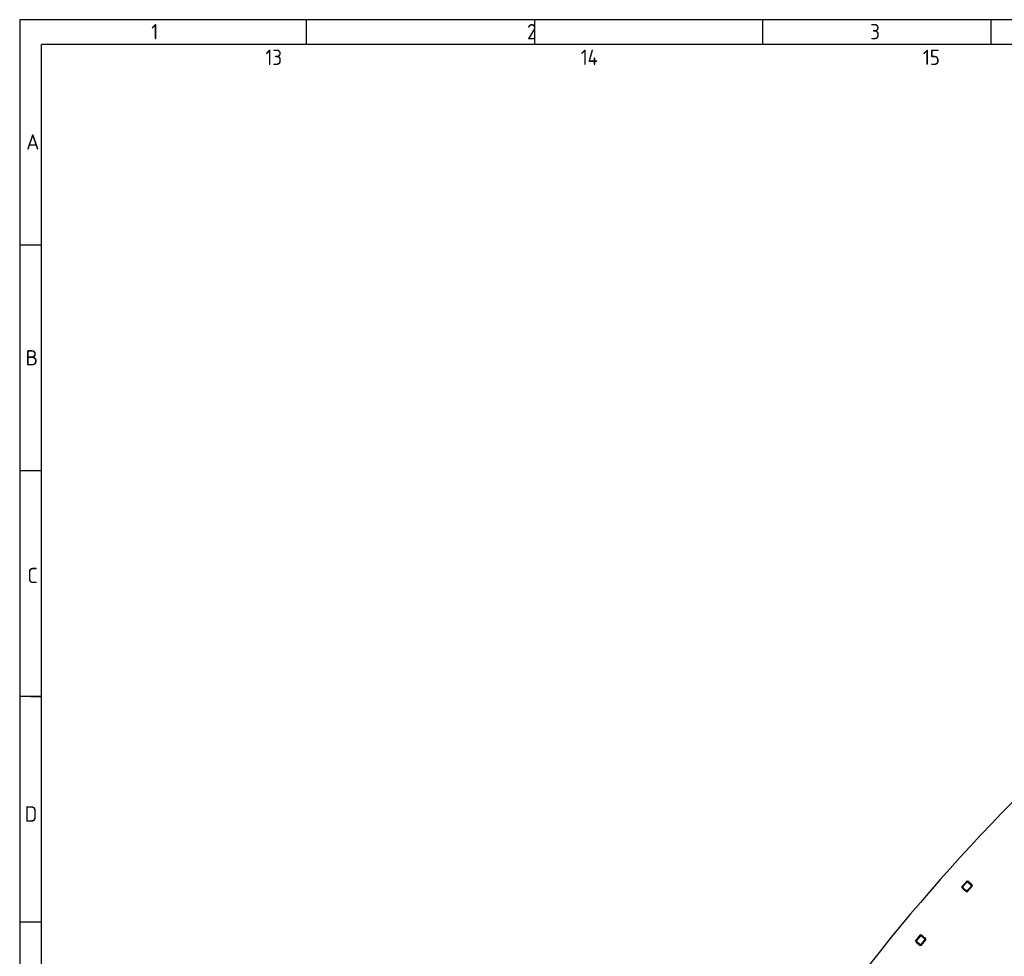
# Model space of a CAD drawing. Header units: millimetres. Extents: x 7 to 819, y 15 to 587.
# Tile 21 of 59: x 7 to 199, y 404 to 587. Entities that reach past the tile are written whole.
import ezdxf

# ---------------------------------------------------------------- set-up
doc = ezdxf.new("R2010")
doc.units = ezdxf.units.MM
doc.layers.add('Default', color=7, linetype='Continuous')
doc.layers.add('RDLED_1-4_802MM_', color=7, linetype='Continuous')

# ---------------------------------------------------------------- blocks, each defined once
blk = doc.blocks.new('SE')
at = {"layer": 'RDLED_1-4_802MM_', "color": 7, "linetype": 'Continuous'}
for p, q in [((191.4, 418.72), (190.33, 417.53)), ((190.36, 417.53), (191.4, 418.7)), ((191.34, 418.49), (190.56, 417.61)), ((191.51, 418.62), (191.4, 418.72)), ((191.4, 418.72), (191.4, 418.7)), ((191.4, 418.7), (192.3, 417.89)), ((192.21, 417.84), (191.48, 418.49)), ((191.56, 418.67), (191.51, 418.61)), ((192.32, 417.89), (191.51, 418.61)), ((191.72, 418.53), (191.56, 418.67)), ((192.16, 418.11), (191.75, 418.47)), ((190.36, 417.53), (190.33, 417.53)), ((190.33, 417.53), (190.45, 417.42)), ((191.37, 416.62), (190.36, 417.53)), ((190.4, 417.37), (190.45, 417.43)), ((190.4, 417.37), (190.55, 417.23)), ((190.45, 417.43), (191.26, 416.7)), ((190.57, 417.47), (191.29, 416.82)), ((190.62, 417.2), (191.02, 416.84)), ((191.05, 416.78), (191.21, 416.64)), ((191.26, 416.7), (191.21, 416.64)), ((191.26, 416.7), (191.38, 416.59)), ((192.31, 417.67), (191.37, 416.62)), ((191.37, 416.62), (191.38, 416.59)), ((191.38, 416.59), (192.44, 417.79)), ((191.43, 416.83), (192.22, 417.7)), ((192.38, 417.95), (192.22, 418.09)), ((192.3, 417.89), (192.31, 417.67)), ((192.3, 417.89), (192.32, 417.88)), ((192.33, 417.68), (192.31, 417.67)), ((192.32, 417.89), (192.38, 417.95)), ((192.43, 417.79), (192.32, 417.88)), ((192.32, 417.88), (192.33, 417.68)), ((192.44, 417.79), (192.33, 417.89)), ((192.33, 417.68), (192.43, 417.79)), ((192.43, 417.79), (192.44, 417.79)), ((182.33, 408.23), (181.31, 406.99)), ((181.33, 407), (181.31, 406.99)), ((181.31, 406.99), (181.43, 406.89)), ((181.33, 407), (182.33, 408.2)), ((182.38, 406.12), (181.33, 407)), ((182.28, 407.99), (181.53, 407.09)), ((181.54, 406.94), (182.29, 406.32)), ((182.45, 408.13), (182.33, 408.23)), ((182.33, 408.23), (182.33, 408.2)), ((182.33, 408.2), (183.26, 407.43)), ((182.38, 406.1), (183.41, 407.33)), ((183.28, 407.21), (182.38, 406.12)), ((183.17, 407.38), (182.42, 408)), ((182.43, 406.34), (183.18, 407.24)), ((182.49, 408.18), (182.44, 408.12)), ((183.28, 407.43), (182.44, 408.12)), ((182.66, 408.05), (182.49, 408.18)), ((183.11, 407.65), (182.69, 407.99)), ((183.33, 407.49), (183.17, 407.62)), ((183.26, 407.43), (183.28, 407.21)), ((183.26, 407.43), (183.28, 407.42)), ((183.28, 407.43), (183.33, 407.49)), ((183.39, 407.33), (183.28, 407.42)), ((183.28, 407.42), (183.3, 407.22)), ((183.3, 407.22), (183.28, 407.21)), ((183.41, 407.33), (183.29, 407.43)), ((183.3, 407.22), (183.39, 407.33)), ((183.39, 407.33), (183.41, 407.33)), ((181.38, 406.84), (181.43, 406.9)), ((181.38, 406.84), (181.54, 406.7)), ((181.43, 406.9), (182.27, 406.2)), ((181.61, 406.68), (182.02, 406.34)), ((182.06, 406.27), (182.22, 406.14)), ((182.27, 406.2), (182.22, 406.14)), ((182.27, 406.2), (182.38, 406.1)), ((182.38, 406.12), (182.38, 406.1))]:
    blk.add_line(p, q, dxfattribs=at)
for centre, radius, start, end in [((467.42, 170.97), 375, 120.5746, 149.4255), ((191.42, 418.42), 0.1, 48.2138, 138.2138), ((191.82, 418.55), 0.1, 186.8041, 228.2138), ((190.63, 417.54), 0.1, 138.2138, 228.2138), ((190.55, 417.13), 0.1, 48.2138, 89.6234), ((190.96, 416.77), 0.1, 6.8041, 48.2138), ((191.36, 416.89), 0.1, 228.2138, 318.2138), ((192.22, 418.19), 0.1, 228.2138, 269.6234), ((192.14, 417.77), 0.1, 318.2138, 48.2138), ((181.61, 407.02), 0.1, 140.3566, 230.3566), ((182.36, 407.93), 0.1, 50.3566, 140.3566), ((182.75, 408.07), 0.1, 188.947, 230.3566), ((183.17, 407.72), 0.1, 230.3566, 271.7662), ((183.11, 407.3), 0.1, 320.3566, 50.3566), ((181.54, 406.6), 0.1, 50.3566, 91.7662), ((181.96, 406.26), 0.1, 8.947, 50.3566), ((182.36, 406.4), 0.1, 230.3566, 320.3566)]:
    blk.add_arc(centre, radius, start, end, dxfattribs=at)

msp = doc.modelspace()

# ---------------------------------------------------------------- linework, layer by layer
at = {"layer": 'Default', "color": 7, "linetype": 'Continuous'}
for p, q in [((6.7081, 586.6698), (6.7081, 14.6698)), ((819.1001, 586.6698), (6.7081, 586.6698)), ((62.6001, 581.8093), (62.6001, 586.6698)), ((107.1001, 581.8093), (107.1001, 586.6698)), ((151.6001, 581.8093), (151.6001, 586.6698)), ((196.1001, 581.8093), (196.1001, 586.6698)), ((10.9778, 322.6698), (10.9778, 581.8093)), ((819.1001, 581.8093), (10.9778, 581.8093)), ((10.9778, 542.6698), (6.7081, 542.6698)), ((10.9778, 498.6698), (6.7081, 498.6698)), ((10.9778, 454.6698), (6.7081, 454.6698)), ((8.843, 454.6698), (10.9778, 454.6698)), ((10.9778, 410.6698), (6.7081, 410.6698))]:
    msp.add_line(p, q, dxfattribs=at)

# ---------------------------------------------------------------- block references
at = {"layer": 'Default'}
msp.add_blockref('SE', (0, 0), dxfattribs=at)

# ---------------------------------------------------------------- texts
at = {"layer": 'Default', "char_height": 3, "attachment_point": 1}
for s, insert, width in [('{\\fSolid Edge ISO|b1||i0||c0|p34;\\C7;\\H3.;\\W0.94;1                                          2                                      3                                      4                                   5                                       6                                     7                                   8                                     9                                      10                                 11                                      12                                    13                                  14                                     15                                   16                                     17                                  18}', (32.3605, 585.8351), 763.840919), ('{\\fSolid Edge ISO|b1||i0||c0|p34;\\C7;\\H3.;\\W1.;A}', (7.9667, 564.3438), 1.636374), ('{\\fSolid Edge ISO|b1||i0||c0|p34;\\C7;\\H3.;\\W1.;B}', (7.849, 522.241), 1.704555), ('{\\fSolid Edge ISO|b1||i0||c0|p34;\\C7;\\H3.;\\W1.;C}', (8.2013, 479.7867), 1.568192), ('{\\fSolid Edge ISO|b1||i0||c0|p34;\\C7;\\H3.;\\W1.;D}', (7.6728, 433.2809), 1.772737)]:
    msp.add_mtext(s, dxfattribs=dict(at, insert=insert, width=width))

doc.saveas('drawing.dxf')
